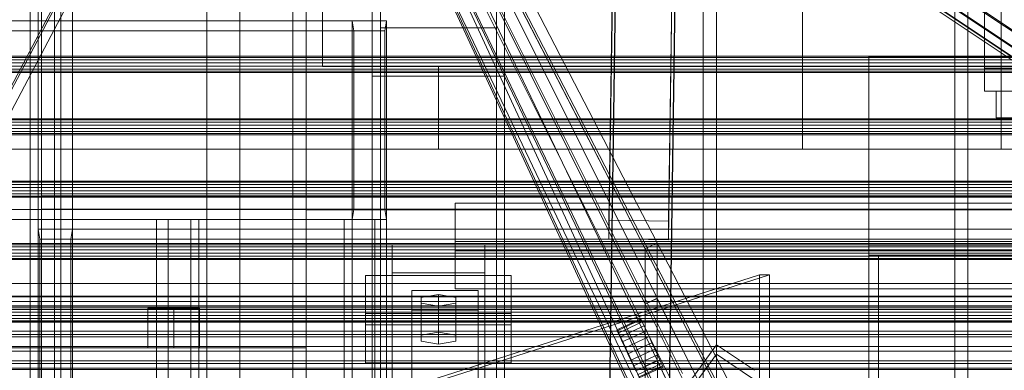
# Model space of a CAD drawing. Header units: millimetres. Extents: x -4395 to 65662, y -65530 to 6847.
# Tile 221 of 256: x -557 to -259, y -34887 to -34781. Entities that reach past the tile are written whole.
import ezdxf

# ---------------------------------------------------------------- set-up
doc = ezdxf.new("R2010")
doc.units = ezdxf.units.MM
for name, color, linetype, lineweight in [('COTAS_O', 1, 'Continuous', 0), ('frontal_BANDEJA_TOLVA_RECEPCION_C03', 7, 'Continuous', 0), ('frontal_briquetadora', 7, 'Continuous', 0), ('frontal_C01', 7, 'Continuous', 0), ('frontal_C02', 7, 'Continuous', 0), ('frontal_C03', 7, 'Continuous', 0), ('frontal_C04', 7, 'Continuous', 0), ('frontal_C05', 7, 'Continuous', 0), ('frontal_C07', 7, 'Continuous', 0), ('frontal_mezcladora', 7, 'Continuous', 0), ('frontal_secador', 7, 'Continuous', 0), ('frontal_tolva-C01', 7, 'Continuous', 0)]:
    doc.layers.add(name, color=color, linetype=linetype, lineweight=lineweight)
doc.dimstyles.new('R19_100', dxfattribs={"dimtxt": 250, "dimasz": 150, "dimexe": 150, "dimexo": 80, "dimgap": 100, "dimtad": 1, "dimtih": 1, "dimtoh": 1, "dimdsep": 46, "dimcen": 0.09, "dimadec": 0, "dimazin": 0, "dimtfac": 1, "dimtdec": 4, "dimtofl": 0, "dimtmove": 0, "dimatfit": 3, "dimfxl": 1, "dimtolj": 1, "dimtzin": 0, "dimarcsym": 0})

# ---------------------------------------------------------------- blocks, each defined once
blk = doc.blocks.new('DIM_R33_45')
at = {"layer": 'COTAS_O'}
for p, q in [((-1850, -34800), (-1850, -35500)), ((-150, -34800), (-150, -35500)), ((-1850, -35500), (-1700, -35455)), ((-150, -35500), (-300, -35455)), ((-150, -35500), (-1850, -35500)), ((-1850, -35500), (-1700, -35545)), ((-150, -35500), (-300, -35545))]:
    blk.add_line(p, q, dxfattribs=at)
blk.add_text('1700 O', height=250, rotation=180, dxfattribs=at).set_placement((-1000, -35600))
blk = doc.blocks.new('DIM_R33_46')
at = {"layer": 'COTAS_O'}
for p, q in [((-650, -33700), (50, -33700)), ((50, -33700), (5, -33850)), ((50, -34900), (50, -33700)), ((50, -33700), (95, -33850)), ((50, -34900), (5, -34750)), ((50, -34900), (95, -34750)), ((-650, -34900), (50, -34900))]:
    blk.add_line(p, q, dxfattribs=at)
blk.add_text('1200 O', height=250, rotation=90, dxfattribs=at).set_placement((-50, -34300))
blk = doc.blocks.new('DIM_R33_47')
at = {"layer": 'COTAS_O'}
for p, q in [((-650, -34200), (-500, -34155)), ((650, -34200), (500, -34155)), ((-650, -34900), (-650, -34200)), ((-650, -34200), (650, -34200)), ((-650, -34200), (-500, -34245)), ((650, -34200), (500, -34245)), ((650, -34900), (650, -34200))]:
    blk.add_line(p, q, dxfattribs=at)
blk.add_text('1300 O', height=250, dxfattribs=at).set_placement((0, -34100))

msp = doc.modelspace()

# ---------------------------------------------------------------- linework, layer by layer
at = {"layer": 'frontal_BANDEJA_TOLVA_RECEPCION_C03'}
for p, q in [((-1233, -35145.992), (-333, -34857.992)), ((-330, -34857.992), (-1230, -35145.992)), ((-333, -34857.992), (-333, -35011.469)), ((-330, -34857.992), (-333, -34857.992)), ((-330, -35011.469), (-330, -34857.992))]:
    msp.add_line(p, q, dxfattribs=at)
at = {"layer": 'frontal_briquetadora'}
for p, q in [((-500, -34940), (-500, -34760)), ((-490, -34940), (-490, -34760))]:
    msp.add_line(p, q, dxfattribs=at)
at = {"layer": 'frontal_C01'}
for p, q in [((-550, -35988), (-550, -34522.24)), ((-546, -35988), (-546, -34522.24)), ((-474, -34522.24), (-474, -35988)), ((-470, -35988), (-470, -34522.24)), ((-450, -34918.787), (-450, -34580.082)), ((-410, -34580.082), (-410, -34918.787)), ((-450, -34966.754), (-450, -34628.049)), ((-410, -34966.754), (-410, -34628.049)), ((-450, -34984.079), (-450, -34645.375)), ((-410, -34645.375), (-410, -34984.079)), ((-378.512, -34841.461), (-375.644, -34647.086)), ((-357.646, -34647.33), (-360.514, -34841.706)), ((-378.512, -34847.107), (-375.644, -34652.731)), ((-360.514, -34847.351), (-357.646, -34652.976)), ((-447.5, -34938.536), (-447.5, -34660.328)), ((-412.5, -34660.328), (-412.5, -34938.536)), ((-447.5, -34947.004), (-447.5, -34668.795)), ((-412.5, -34947.004), (-412.5, -34668.795)), ((-450, -35022.453), (-450, -34683.748)), ((-410, -35022.453), (-410, -34683.748)), ((-425, -34850.682), (-425, -34836.344)), ((-425, -34836.344), (425, -34836.344)), ((-425, -34847.856), (-425, -34836.344)), ((-360.514, -34841.706), (-378.512, -34841.461)), ((-378.512, -34841.461), (-378.512, -34847.107)), ((-360.514, -34847.351), (-360.514, -34841.706)), ((-444, -34857.34), (-444, -34848.872)), ((-444, -34848.872), (-416, -34848.872)), ((-444, -34943.097), (-444, -34848.872)), ((425, -34847.856), (-425, -34847.856)), ((-425, -34847.856), (-425, -34862.194)), ((-416, -34848.872), (-416, -34857.34)), ((-416, -34848.872), (-416, -34943.097)), ((-378.512, -34847.107), (-360.514, -34847.351)), ((425, -34850.682), (-425, -34850.682)), ((-425, -34850.682), (-425, -34862.194)), ((-416, -34857.34), (-444, -34857.34)), ((-444, -34857.34), (-444, -34951.565)), ((-416, -34951.565), (-416, -34857.34)), ((-425, -34862.194), (425, -34862.194)), ((-373.501, -34916.826), (-345.969, -34879.114)), ((-345.981, -34881.937), (-345.969, -34879.114)), ((-345.969, -34879.114), (-334.501, -34886.822)), ((-345.981, -34881.937), (-373.513, -34919.648)), ((-334.513, -34889.644), (-345.981, -34881.937))]:
    msp.add_line(p, q, dxfattribs=at)
at = {"layer": 'frontal_C02'}
for p, q in [((-550, -35988), (-550, -34033.402)), ((-546, -35988), (-546, -34033.402)), ((-474, -34033.402), (-474, -35988)), ((-470, -35988), (-470, -34033.402)), ((-450, -34797.956), (-450, -34440.294)), ((-410, -34797.956), (-410, -34440.294)), ((-450, -34936.365), (-450, -34578.704)), ((-410, -34578.704), (-410, -34936.365)), ((-450, -34984.093), (-450, -34626.431)), ((-410, -34984.093), (-410, -34626.431)), ((-378.512, -34906.121), (-375.644, -34712.717)), ((-357.646, -34712.96), (-360.514, -34906.365)), ((-357.863, -34716.728), (-173.554, -34839.982)), ((-378.512, -34912.083), (-375.644, -34718.678)), ((-360.514, -34912.326), (-357.646, -34718.921)), ((-359.326, -34720.537), (-175.016, -34843.792)), ((-352.572, -34719.801), (-168.263, -34843.056)), ((-359.83, -34723.173), (-175.521, -34846.427)), ((-355.584, -34722.71), (-171.275, -34845.965)), ((-359.341, -34724.456), (-175.032, -34847.71)), ((-357.893, -34724.298), (-173.584, -34847.553)), ((-550, -34838.141), (-550, -34758.141)), ((-450, -34759.774), (-450, -34797.956)), ((-450, -35117.436), (-450, -34759.774)), ((-410, -34797.956), (-410, -34759.774)), ((-410, -34759.774), (-410, -35117.436)), ((-550, -34762.141), (-550, -34834.141)), ((-447.5, -34783.336), (-447.5, -34774.394)), ((-447.5, -34955.758), (-447.5, -34774.394)), ((-412.5, -34774.394), (-412.5, -34783.336)), ((-412.5, -34774.394), (-412.5, -34955.758)), ((-412.5, -34783.336), (-447.5, -34783.336)), ((-447.5, -34964.7), (-447.5, -34783.336)), ((-412.5, -34964.7), (-412.5, -34783.336)), ((-450, -34797.956), (-410, -34797.956)), ((-450, -35155.618), (-450, -34797.956)), ((-410, -35155.618), (-410, -34797.956)), ((-550, -34834.141), (550, -34834.141)), ((-550, -34838.141), (-550, -34834.141)), ((-470, -34914.371), (-470, -34834.371)), ((-470, -34834.371), (470, -34834.371)), ((-470, -34838.371), (-470, -34834.371)), ((-550, -35988), (-550, -34838.141)), ((-550, -34838.141), (-546, -34838.141)), ((-470, -34838.141), (-550, -34838.141)), ((-550, -34838.141), (550, -34838.141)), ((-546, -35988), (-546, -34838.141)), ((-546, -34838.141), (-474, -34838.141)), ((-474, -34838.141), (-474, -35988)), ((-470, -34838.141), (-474, -34838.141)), ((-470, -35988), (-470, -34838.141)), ((470, -34838.371), (-470, -34838.371)), ((-470, -34838.371), (-470, -34910.371)), ((-452, -34873.121), (-452, -34858.219)), ((-452, -34858.219), (-408, -34858.219)), ((-452, -34869.673), (-452, -34858.219)), ((-408, -34858.219), (-408, -34873.121)), ((-408, -34858.219), (-408, -34869.673)), ((-438, -34868.65), (-438, -34862.689)), ((-438, -34862.689), (-418, -34862.689)), ((-438, -35009.912), (-438, -34862.689)), ((-430, -34863.882), (-435.196, -34864.776)), ((-424.804, -34864.776), (-430, -34863.882)), ((-430, -34875.336), (-430, -34863.882)), ((-418, -34862.689), (-418, -34868.65)), ((-418, -34862.689), (-418, -35009.912)), ((-435.196, -34864.776), (-435.196, -34866.564)), ((-435.196, -34876.23), (-435.196, -34864.776)), ((-435.196, -34866.564), (-430, -34867.458)), ((-435.196, -34878.019), (-435.196, -34866.564)), ((-430, -34867.458), (-424.804, -34866.564)), ((-424.804, -34866.564), (-424.804, -34864.776)), ((-424.804, -34876.23), (-424.804, -34864.776)), ((-424.804, -34878.019), (-424.804, -34866.564)), ((-408, -34869.673), (-452, -34869.673)), ((-452, -34869.673), (-452, -34884.576)), ((-418, -34868.65), (-438, -34868.65)), ((-438, -34868.65), (-438, -35015.873)), ((-430, -34867.458), (-430, -34878.913)), ((-418, -35015.873), (-418, -34868.65)), ((-408, -34884.576), (-408, -34869.673)), ((-408, -34873.121), (-452, -34873.121)), ((-452, -34873.121), (-452, -34884.576)), ((-435.196, -34876.23), (-430, -34875.336)), ((-430, -34875.336), (-424.804, -34876.23)), ((-408, -34884.576), (-408, -34873.121)), ((-435.196, -34878.019), (-435.196, -34876.23)), ((-430, -34878.913), (-435.196, -34878.019)), ((-424.804, -34878.019), (-430, -34878.913)), ((-424.804, -34876.23), (-424.804, -34878.019)), ((-452, -34884.576), (-408, -34884.576))]:
    msp.add_line(p, q, dxfattribs=at)
at = {"layer": 'frontal_C03'}
for p, q in [((1270, -34791.947), (-1230, -34791.947)), ((1270, -34792.333), (-1230, -34792.333)), ((1270, -34792.999), (-1230, -34792.999)), ((-1230, -34793.931), (1270, -34793.931)), ((1270, -34794.873), (-1230, -34794.873)), ((1270, -34795.805), (-1230, -34795.805)), ((1270, -34796.472), (-1230, -34796.472)), ((1270, -34796.858), (-1230, -34796.858)), ((1270, -34810.788), (-1230, -34810.788)), ((1270, -34811.174), (-1230, -34811.174)), ((1270, -34811.84), (-1230, -34811.84)), ((-1230, -34812.772), (1270, -34812.772)), ((1270, -34813.714), (-1230, -34813.714)), ((1270, -34814.646), (-1230, -34814.646)), ((1270, -34815.313), (-1230, -34815.313)), ((1270, -34815.699), (-1230, -34815.699)), ((1270, -34829.629), (-1230, -34829.629)), ((1270, -34830.015), (-1230, -34830.015)), ((1270, -34830.681), (-1230, -34830.681)), ((-1230, -34831.613), (1270, -34831.613)), ((1270, -34832.555), (-1230, -34832.555)), ((1270, -34833.487), (-1230, -34833.487)), ((1270, -34834.153), (-1230, -34834.153)), ((1270, -34834.54), (-1230, -34834.54)), ((1270, -34848.47), (-1230, -34848.47)), ((1270, -34848.856), (-1230, -34848.856)), ((1270, -34849.522), (-1230, -34849.522)), ((-1230, -34850.454), (1270, -34850.454)), ((1270, -34851.396), (-1230, -34851.396)), ((1270, -34852.328), (-1230, -34852.328)), ((1270, -34852.994), (-1230, -34852.994)), ((1270, -34853.381), (-1230, -34853.381)), ((-1500, -34860.603), (1540, -34860.603)), ((-1580, -34864.401), (1620, -34864.401)), ((1540, -34864.603), (-1500, -34864.603)), ((1620, -34868.401), (-1580, -34868.401)), ((1270, -34867.311), (-1230, -34867.311)), ((1270, -34867.697), (-1230, -34867.697)), ((1270, -34868.363), (-1230, -34868.363)), ((-1230, -34869.295), (1270, -34869.295)), ((1270, -34870.237), (-1230, -34870.237)), ((1270, -34871.169), (-1230, -34871.169)), ((1270, -34871.835), (-1230, -34871.835)), ((1270, -34872.222), (-1230, -34872.222)), ((1270, -34886.152), (-1230, -34886.152)), ((1270, -34886.538), (-1230, -34886.538))]:
    msp.add_line(p, q, dxfattribs=at)
at = {"layer": 'frontal_C04'}
for p, q in [((-350, -35988), (-350, -34765.256)), ((-346, -35988), (-346, -34765.256)), ((-274, -34765.256), (-274, -35988)), ((-270, -35988), (-270, -34765.256))]:
    msp.add_line(p, q, dxfattribs=at)
at = {"layer": 'frontal_C05'}
for p, q in [((-265, -34742.5), (-265, -34802.5)), ((-265, -34745.5), (-265, -34795.5)), ((-300, -34852), (-300, -34792)), ((-300, -34792), (340, -34792)), ((-300, -34795), (-300, -34792)), ((340, -34795), (-300, -34795)), ((-300, -34795), (-300, -34849)), ((-265, -34795.5), (-241, -34795.5)), ((-265, -34802.5), (-241, -34802.5)), ((-196.5, -34802.5), (-261.5, -34802.5)), ((-261.5, -34802.5), (-261.5, -34810.5)), ((-261.5, -34810.5), (-196.5, -34810.5)), ((-300, -34849), (340, -34849)), ((-300, -34852), (-300, -34849)), ((-300, -35988), (-300, -34852)), ((-300, -34852), (-297, -34852)), ((-240, -34852), (-300, -34852)), ((-300, -34852), (340, -34852)), ((-297, -35988), (-297, -34852)), ((-297, -34852), (-243, -34852))]:
    msp.add_line(p, q, dxfattribs=at)
at = {"layer": 'frontal_C07'}
for p, q in [((-1126.372, -35877.133), (46.604, -33654.314)), ((-1129.99, -35882.836), (42.987, -33660.016)), ((46.927, -33660.016), (-1126.05, -35882.836)), ((-553.419, -35988), (-553.419, -34013.117)), ((-550.982, -34013.117), (-550.982, -35988)), ((-544.094, -34013.117), (-544.094, -35988)), ((-540.621, -35988), (-540.621, -34013.117)), ((-708.205, -35083.543), (-511.591, -34710.954)), ((-507.651, -34710.954), (-704.265, -35083.543)), ((-456.094, -34781.243), (-1047.081, -34781.243)), ((-445.733, -34781.243), (-1036.72, -34781.243)), ((-445.733, -34781.243), (-456.094, -34781.243)), ((-455.576, -34784.243), (-456.094, -34781.243)), ((-456.094, -34781.243), (-456.094, -34841.243)), ((-446.251, -34784.243), (-445.733, -34781.243)), ((-445.733, -34841.243), (-445.733, -34781.243)), ((-1046.563, -34784.243), (-455.576, -34784.243)), ((-1037.238, -34784.243), (-446.251, -34784.243)), ((-455.576, -34784.243), (-446.251, -34784.243)), ((-455.576, -34838.243), (-455.576, -34784.243)), ((-446.251, -34784.243), (-446.251, -34838.243)), ((-455.576, -34838.243), (-1046.563, -34838.243)), ((-1037.238, -34838.243), (-446.251, -34838.243)), ((-456.094, -34841.243), (-455.576, -34838.243)), ((-446.251, -34838.243), (-455.576, -34838.243)), ((-446.251, -34838.243), (-445.733, -34841.243)), ((-1047.081, -34841.243), (-456.094, -34841.243)), ((-445.733, -34841.243), (-1036.72, -34841.243)), ((-515.193, -35988), (-515.193, -34841.243)), ((-515.193, -34841.243), (-504.832, -34841.243)), ((-515.193, -34841.243), (-511.72, -34841.243)), ((-456.094, -34841.243), (-515.193, -34841.243)), ((-502.395, -34841.243), (-511.72, -34841.243)), ((-511.72, -34841.243), (-511.72, -35988)), ((-511.72, -34841.243), (-458.531, -34841.243)), ((-504.832, -35988), (-504.832, -34841.243)), ((-504.832, -34841.243), (-445.733, -34841.243)), ((-504.832, -34841.243), (-502.395, -34841.243)), ((-449.206, -34841.243), (-502.395, -34841.243)), ((-502.395, -34841.243), (-502.395, -35988)), ((-458.531, -35988), (-458.531, -34841.243)), ((-458.531, -34841.243), (-449.206, -34841.243)), ((-458.531, -34841.243), (-456.094, -34841.243)), ((-445.733, -34841.243), (-456.094, -34841.243)), ((-456.094, -34841.243), (-456.094, -35988)), ((-449.206, -34841.243), (-449.206, -35988)), ((-445.733, -34841.243), (-449.206, -34841.243)), ((-445.733, -35988), (-445.733, -34841.243)), ((-78.193, -34844.215), (-550.982, -34844.215)), ((-550.982, -34844.215), (-540.621, -34844.215)), ((-550.982, -34844.215), (-550.464, -34847.215)), ((-550.982, -34904.215), (-550.982, -34844.215)), ((-540.621, -34844.215), (-541.139, -34847.215)), ((-67.832, -34844.215), (-540.621, -34844.215)), ((-540.621, -34844.215), (-540.621, -34904.215)), ((-541.139, -34847.215), (-550.464, -34847.215)), ((-550.464, -34847.215), (-77.675, -34847.215)), ((-550.464, -34847.215), (-550.464, -34901.215)), ((-541.139, -34901.215), (-541.139, -34847.215)), ((-541.139, -34847.215), (-68.35, -34847.215))]:
    msp.add_line(p, q, dxfattribs=at)
at = {"layer": 'frontal_mezcladora'}
for p, q in [((-320, -34820), (-320, -34600)), ((-260, -34820), (-260, -34600)), ((-500, -34880), (-500, -34700)), ((-465, -34795), (-465, -34760)), ((-465, -34795), (295, -34795)), ((-430, -34795), (-350, -34795)), ((-430, -34820), (-430, -34795)), ((-350, -34820), (-350, -34795)), ((-600, -34820), (600, -34820)), ((-430, -34820), (-350, -34820)), ((-320, -34820), (-260, -34820)), ((-510, -34868), (-517.794, -34868)), ((-517.794, -34880), (-517.794, -34868)), ((-510, -34868), (-502.206, -34868)), ((-510, -34868), (-510, -34880)), ((-502.206, -34880), (-502.206, -34868)), ((-600, -34875), (600, -34875)), ((-630, -34880), (-470, -34880)), ((-600, -34880), (-500, -34880)), ((-517.794, -34880), (-510, -34880)), ((-510, -34880), (-502.206, -34880)), ((-470, -34900), (-470, -34880))]:
    msp.add_line(p, q, dxfattribs=at)
at = {"layer": 'frontal_secador'}
for p, q in [((-1250, -34866), (1250, -34866)), ((-1250, -34872), (1250, -34872)), ((-1250, -34875), (1250, -34875)), ((1250, -34876), (-1250, -34876)), ((-1250, -34876.659), (1250, -34876.659)), ((1250, -34879.659), (-1250, -34879.659)), ((-1250, -34881), (1250, -34881)), ((1250, -34884), (-1250, -34884)), ((-1250, -34884.728), (1250, -34884.728))]:
    msp.add_line(p, q, dxfattribs=at)
at = {"layer": 'frontal_tolva-C01'}
for p, q in [((-225, -35124.573), (-600, -34398.584)), ((-600, -34398.876), (-225, -35209.05)), ((-600, -34400), (-225, -35125.989)), ((-225, -35210.174), (-600, -34400)), ((-509.88, -34589.281), (-359.88, -34889.442)), ((-356.25, -34887.762), (-506.25, -34587.601)), ((-359.88, -34912.424), (-509.88, -34598.12)), ((-506.25, -34596.44), (-356.25, -34910.744)), ((-491.424, -34601.486), (-363.924, -34848.322)), ((-367.5, -34850.113), (-495, -34603.277)), ((-495, -34610.82), (-367.5, -34866.815)), ((-363.924, -34865.025), (-491.424, -34609.029)), ((-367.5, -34885.606), (-495, -34619.306)), ((-491.364, -34617.64), (-363.864, -34883.94)), ((-363.864, -34900.642), (-491.364, -34625.183)), ((-495, -34626.849), (-367.5, -34902.308)), ((-367.5, -34850.113), (-363.935, -34848.309)), ((-367.5, -34850.113), (-363.924, -34848.322)), ((-363.935, -34865.011), (-363.935, -34848.309)), ((-363.935, -34848.309), (-221.435, -35124.185)), ((-363.924, -34848.322), (-363.924, -34865.025)), ((-367.5, -34866.815), (-367.5, -34850.113)), ((-225, -35125.989), (-367.5, -34850.113)), ((-363.935, -34865.011), (-367.5, -34866.815)), ((-367.5, -34866.815), (-363.924, -34865.025)), ((-367.5, -34866.815), (-363.889, -34865.104)), ((-225, -35152.928), (-367.5, -34866.815)), ((-367.5, -34866.815), (-367.5, -34885.606)), ((-221.435, -35151.124), (-363.935, -34865.011)), ((-363.889, -34883.894), (-363.889, -34865.104)), ((-363.889, -34865.104), (-221.389, -35151.217)), ((-368.865, -34871.241), (-376.125, -34874.602)), ((-368.751, -34871.489), (-376.011, -34874.849)), ((-368.415, -34872.214), (-375.675, -34875.575)), ((-368.751, -34871.489), (-368.865, -34871.241)), ((-368.415, -34872.214), (-368.751, -34871.489)), ((-367.881, -34873.368), (-368.415, -34872.214)), ((-376.011, -34874.849), (-376.125, -34874.602)), ((-375.675, -34875.575), (-376.011, -34874.849)), ((-375.141, -34876.728), (-375.675, -34875.575)), ((-367.881, -34873.368), (-375.141, -34876.728)), ((-367.185, -34874.871), (-374.445, -34878.232)), ((-367.185, -34874.871), (-367.881, -34873.368)), ((-366.375, -34876.622), (-367.185, -34874.871)), ((-374.445, -34878.232), (-375.141, -34876.728)), ((-373.635, -34879.983), (-374.445, -34878.232)), ((-366.375, -34876.622), (-373.635, -34879.983)), ((-372.765, -34881.862), (-365.505, -34878.501)), ((-366.375, -34876.622), (-365.505, -34878.501)), ((-365.505, -34878.501), (-364.635, -34880.381)), ((-372.765, -34881.862), (-373.635, -34879.983)), ((-372.765, -34881.862), (-371.895, -34883.741)), ((-364.635, -34880.381), (-371.895, -34883.741)), ((-364.635, -34880.381), (-363.825, -34882.131)), ((-371.895, -34883.741), (-371.085, -34885.492)), ((-363.825, -34882.131), (-371.085, -34885.492)), ((-363.129, -34883.635), (-370.389, -34886.995)), ((-362.595, -34884.789), (-369.855, -34888.149)), ((-363.889, -34883.894), (-367.5, -34885.606)), ((-367.5, -34885.606), (-363.864, -34883.94)), ((-367.5, -34885.606), (-363.854, -34883.97)), ((-221.389, -35181.523), (-363.889, -34883.894)), ((-363.864, -34883.94), (-363.864, -34900.642)), ((-363.854, -34900.672), (-363.854, -34883.97)), ((-363.854, -34883.97), (-221.354, -35181.599)), ((-363.825, -34882.131), (-363.129, -34883.635)), ((-363.129, -34883.635), (-362.595, -34884.789)), ((-362.595, -34884.789), (-362.259, -34885.514)), ((-371.085, -34885.492), (-370.389, -34886.995)), ((-362.259, -34885.514), (-369.519, -34888.875)), ((-362.145, -34885.761), (-369.405, -34889.122)), ((-367.5, -34902.308), (-367.5, -34885.606)), ((-225, -35183.235), (-367.5, -34885.606)), ((-362.259, -34885.514), (-362.145, -34885.761))]:
    msp.add_line(p, q, dxfattribs=at)

# ---------------------------------------------------------------- dimensions: what is measured, and where the dimension line sits
at = {"layer": 'COTAS_O'}
for p1, p2, distance, picture, middle in [((-650, -34900), (-650, -33700), -700, 'DIM_R33_46', (50, -34300)), ((-650, -34900), (650, -34900), 700, 'DIM_R33_47', (0, -34200)), ((-150, -34800), (-1850, -34800), 700, 'DIM_R33_45', (-1000, -35500))]:
    dim = msp.add_aligned_dim(p1=p1, p2=p2, distance=distance, text='<> O', dimstyle='R19_100', dxfattribs=at)
    dim.commit()
    dim.dimension.update_dxf_attribs({"geometry": picture, "text_midpoint": middle})

doc.saveas('drawing.dxf')
